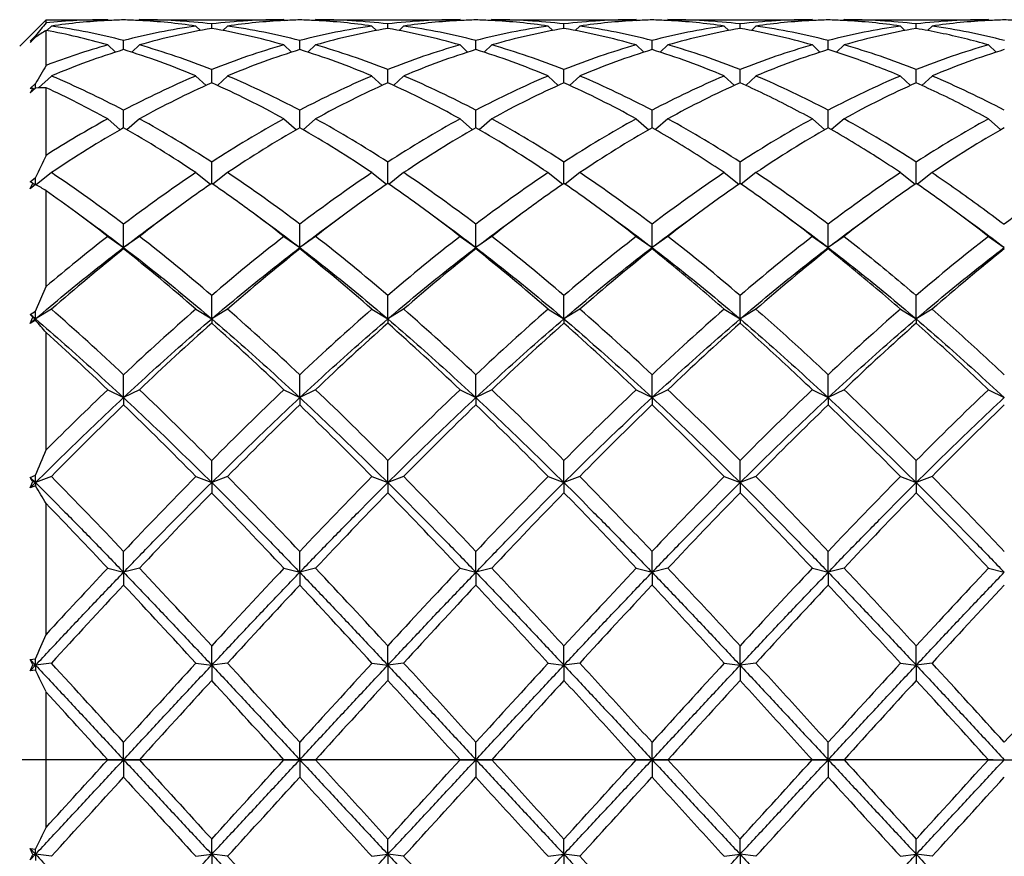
# Model space of a CAD drawing. Header units: millimetres. Extents: x 49 to 271, y 117 to 191.
# Tile 3 of 15: x 143 to 162, y 139 to 155. Entities that reach past the tile are written whole.
import ezdxf

# ---------------------------------------------------------------- set-up
doc = ezdxf.new("R2010")
doc.units = ezdxf.units.MM
doc.header["$LTSCALE"] = 16.335
doc.linetypes.add('CENTER', pattern=[0.6, 0.375, -0.075, 0.075, -0.075])
doc.layers.get('0').update_dxf_attribs({"linetype": 'CONTINUOUS'})
doc.layers.add('CENTER', color=1, linetype='CENTER')

msp = doc.modelspace()

# ---------------------------------------------------------------- linework, layer by layer
at = {"color": 7, "linetype": 'Continuous'}
for p, q in [((143.36, 154.353), (143.86, 154.853)), ((143.86, 154.795), (143.86, 154.853)), ((143.86, 154.853), (145.026, 154.853)), ((145.026, 154.853), (145.042, 154.838)), ((145.626, 154.853), (145.611, 154.838)), ((145.626, 154.853), (148.36, 154.853)), ((148.36, 154.853), (148.375, 154.838)), ((148.96, 154.853), (148.944, 154.838)), ((148.96, 154.853), (151.693, 154.853)), ((151.693, 154.853), (151.708, 154.838)), ((152.293, 154.853), (152.278, 154.838)), ((152.293, 154.853), (155.026, 154.853)), ((155.026, 154.853), (155.042, 154.838)), ((155.626, 154.853), (155.611, 154.838)), ((155.626, 154.853), (158.36, 154.853)), ((158.36, 154.853), (158.375, 154.838)), ((158.96, 154.853), (158.944, 154.838)), ((158.96, 154.853), (161.693, 154.853)), ((161.693, 154.853), (161.708, 154.838)), ((143.96, 154.734), (143.874, 154.648)), ((146.693, 154.734), (146.78, 154.647)), ((146.993, 154.687), (146.993, 154.773)), ((147.293, 154.734), (147.206, 154.647)), ((150.026, 154.734), (150.113, 154.647)), ((150.326, 154.687), (150.326, 154.773)), ((150.626, 154.734), (150.54, 154.647)), ((153.36, 154.734), (153.446, 154.647)), ((153.66, 154.687), (153.66, 154.773)), ((153.96, 154.734), (153.873, 154.647)), ((156.693, 154.734), (156.78, 154.647)), ((156.993, 154.687), (156.993, 154.773)), ((157.293, 154.734), (157.206, 154.647)), ((160.026, 154.734), (160.113, 154.647)), ((160.326, 154.687), (160.326, 154.773)), ((160.626, 154.734), (160.54, 154.648)), ((143.56, 154.45), (143.66, 154.549)), ((143.66, 154.521), (143.56, 154.422)), ((143.61, 154.486), (143.617, 154.478)), ((143.66, 154.53), (143.66, 154.549)), ((143.66, 154.521), (143.66, 154.53)), ((143.86, 153.988), (143.86, 154.651)), ((145.026, 154.376), (145.171, 154.237)), ((145.326, 154.287), (145.326, 154.458)), ((145.626, 154.376), (145.482, 154.237)), ((148.36, 154.376), (148.504, 154.237)), ((148.66, 154.287), (148.66, 154.458)), ((148.96, 154.376), (148.815, 154.237)), ((151.693, 154.376), (151.837, 154.237)), ((151.993, 154.287), (151.993, 154.458)), ((152.293, 154.376), (152.149, 154.237)), ((155.026, 154.376), (155.171, 154.237)), ((155.326, 154.287), (155.326, 154.458)), ((155.626, 154.376), (155.482, 154.237)), ((158.36, 154.376), (158.504, 154.237)), ((158.66, 154.287), (158.66, 154.458)), ((158.96, 154.376), (158.816, 154.237)), ((161.693, 154.376), (161.837, 154.237)), ((143.96, 153.788), (143.718, 153.565)), ((146.693, 153.788), (146.886, 153.609)), ((146.993, 153.658), (146.993, 153.91)), ((147.293, 153.788), (147.1, 153.609)), ((150.026, 153.788), (150.22, 153.609)), ((150.326, 153.658), (150.326, 153.91)), ((150.626, 153.788), (150.433, 153.609)), ((153.36, 153.788), (153.553, 153.609)), ((153.66, 153.658), (153.66, 153.91)), ((153.96, 153.788), (153.766, 153.609)), ((156.693, 153.788), (156.886, 153.609)), ((156.993, 153.658), (156.993, 153.91)), ((157.293, 153.788), (157.1, 153.609)), ((160.026, 153.788), (160.22, 153.609)), ((160.326, 153.658), (160.326, 153.91)), ((160.626, 153.788), (160.433, 153.609)), ((143.56, 153.551), (143.66, 153.644)), ((143.66, 153.561), (143.56, 153.469)), ((143.61, 153.557), (143.632, 153.536)), ((143.66, 153.577), (143.66, 153.644)), ((143.66, 153.561), (143.66, 153.577)), ((143.86, 152.286), (143.86, 153.567)), ((145.326, 152.809), (145.326, 153.139)), ((148.66, 152.809), (148.66, 153.139)), ((151.993, 152.809), (151.993, 153.139)), ((155.326, 152.809), (155.326, 153.139)), ((158.66, 152.809), (158.66, 153.139)), ((145.026, 152.978), (145.263, 152.772)), ((145.626, 152.978), (145.389, 152.772)), ((148.36, 152.978), (148.597, 152.772)), ((148.96, 152.978), (148.723, 152.772)), ((151.693, 152.978), (151.93, 152.772)), ((152.293, 152.978), (152.056, 152.772)), ((155.026, 152.978), (155.263, 152.772)), ((155.626, 152.978), (155.39, 152.773)), ((158.36, 152.978), (158.597, 152.772)), ((158.96, 152.978), (158.723, 152.773)), ((161.693, 152.978), (161.93, 152.772)), ((146.993, 151.756), (146.993, 152.158)), ((150.326, 151.756), (150.326, 152.158)), ((153.66, 151.756), (153.66, 152.158)), ((156.993, 151.756), (156.993, 152.158)), ((160.326, 151.756), (160.326, 152.158)), ((143.56, 151.787), (143.66, 151.867)), ((143.66, 151.735), (143.66, 151.867)), ((143.96, 151.96), (143.669, 151.73)), ((146.693, 151.96), (146.97, 151.74)), ((147.293, 151.96), (147.016, 151.74)), ((150.026, 151.96), (150.303, 151.74)), ((150.626, 151.96), (150.349, 151.74)), ((153.36, 151.96), (153.637, 151.74)), ((153.96, 151.96), (153.683, 151.74)), ((156.693, 151.96), (156.97, 151.74)), ((157.293, 151.96), (157.016, 151.74)), ((160.026, 151.96), (160.303, 151.74)), ((160.626, 151.96), (160.349, 151.74)), ((143.56, 151.656), (143.61, 151.762)), ((143.66, 151.735), (143.56, 151.656)), ((143.61, 151.762), (143.651, 151.729)), ((143.665, 151.732), (143.66, 151.735)), ((143.86, 149.805), (143.86, 151.617)), ((144.641, 151.05), (144.423, 151.211)), ((146.23, 151.211), (146.012, 151.05)), ((147.974, 151.05), (147.756, 151.211)), ((149.563, 151.211), (149.345, 151.05)), ((151.308, 151.05), (151.09, 151.211)), ((152.896, 151.211), (152.678, 151.05)), ((154.641, 151.05), (154.423, 151.211)), ((156.23, 151.211), (156.012, 151.05)), ((157.974, 151.05), (157.756, 151.211)), ((159.563, 151.211), (159.345, 151.05)), ((161.308, 151.05), (161.09, 151.211)), ((144.86, 150.889), (144.641, 151.05)), ((145.326, 150.541), (145.326, 150.983)), ((146.012, 151.05), (145.792, 150.889)), ((148.194, 150.889), (147.974, 151.05)), ((148.66, 150.541), (148.66, 150.983)), ((149.345, 151.05), (149.126, 150.889)), ((151.527, 150.889), (151.308, 151.05)), ((151.993, 150.541), (151.993, 150.983)), ((152.678, 151.05), (152.459, 150.889)), ((154.86, 150.889), (154.641, 151.05)), ((155.326, 150.541), (155.326, 150.983)), ((156.012, 151.05), (155.792, 150.889)), ((158.194, 150.889), (157.974, 151.05)), ((158.66, 150.541), (158.66, 150.983)), ((159.345, 151.05), (159.126, 150.889)), ((161.527, 150.889), (161.308, 151.05)), ((145.026, 150.753), (145.326, 150.541)), ((145.626, 150.753), (145.326, 150.541)), ((148.36, 150.753), (148.66, 150.541)), ((148.96, 150.753), (148.66, 150.541)), ((151.693, 150.753), (151.993, 150.541)), ((152.293, 150.753), (151.993, 150.541)), ((155.026, 150.753), (155.326, 150.541)), ((155.626, 150.753), (155.326, 150.541)), ((158.36, 150.753), (158.66, 150.541)), ((158.96, 150.753), (158.66, 150.541)), ((161.693, 150.753), (161.993, 150.541)), ((145.326, 150.541), (145.326, 150.517)), ((148.66, 150.541), (148.66, 150.517)), ((151.993, 150.541), (151.993, 150.517)), ((155.326, 150.541), (155.326, 150.517)), ((158.66, 150.541), (158.66, 150.517)), ((143.66, 149.34), (143.86, 149.805)), ((146.993, 149.193), (146.993, 149.635)), ((150.326, 149.193), (150.326, 149.635)), ((153.66, 149.193), (153.66, 149.635)), ((156.993, 149.193), (156.993, 149.635)), ((160.326, 149.193), (160.326, 149.635)), ((143.56, 149.278), (143.66, 149.34)), ((143.96, 149.376), (143.66, 149.193)), ((143.66, 149.193), (143.66, 149.34)), ((146.693, 149.376), (146.993, 149.193)), ((147.293, 149.376), (146.993, 149.193)), ((150.026, 149.376), (150.326, 149.193)), ((150.626, 149.376), (150.326, 149.193)), ((153.36, 149.376), (153.66, 149.193)), ((153.96, 149.376), (153.66, 149.193)), ((156.693, 149.376), (156.993, 149.193)), ((157.293, 149.376), (156.993, 149.193)), ((160.026, 149.376), (160.326, 149.193)), ((160.626, 149.376), (160.326, 149.193)), ((143.56, 149.108), (143.61, 149.224)), ((143.66, 149.168), (143.56, 149.108)), ((143.61, 149.224), (143.66, 149.193)), ((143.66, 149.193), (143.66, 149.168)), ((146.993, 149.193), (146.993, 149.112)), ((150.326, 149.193), (150.326, 149.112)), ((153.66, 149.193), (153.66, 149.112)), ((156.993, 149.193), (156.993, 149.112)), ((160.326, 149.193), (160.326, 149.112)), ((143.86, 146.715), (143.86, 148.933)), ((145.326, 147.703), (145.326, 148.137)), ((148.66, 147.703), (148.66, 148.137)), ((151.993, 147.703), (151.993, 148.137)), ((155.326, 147.703), (155.326, 148.137)), ((158.66, 147.703), (158.66, 148.137)), ((145.026, 147.853), (145.326, 147.703)), ((145.626, 147.853), (145.326, 147.703)), ((148.36, 147.853), (148.66, 147.703)), ((148.96, 147.853), (148.66, 147.703)), ((151.693, 147.853), (151.993, 147.703)), ((152.293, 147.853), (151.993, 147.703)), ((155.026, 147.853), (155.326, 147.703)), ((155.626, 147.853), (155.326, 147.703)), ((158.36, 147.853), (158.66, 147.703)), ((158.96, 147.853), (158.66, 147.703)), ((161.693, 147.853), (161.993, 147.703)), ((145.326, 147.703), (145.326, 147.566)), ((148.66, 147.703), (148.66, 147.566)), ((151.993, 147.703), (151.993, 147.566)), ((155.326, 147.703), (155.326, 147.566)), ((158.66, 147.703), (158.66, 147.566)), ((146.993, 146.096), (146.993, 146.514)), ((150.326, 146.096), (150.326, 146.514)), ((153.66, 146.096), (153.66, 146.514)), ((156.993, 146.096), (156.993, 146.514)), ((160.326, 146.096), (160.326, 146.514)), ((143.56, 146.195), (143.66, 146.234)), ((143.56, 146.195), (143.66, 146.096)), ((143.56, 145.996), (143.61, 146.115)), ((143.56, 145.996), (143.66, 146.096)), ((143.61, 146.115), (143.66, 146.096)), ((143.66, 146.096), (143.66, 146.234)), ((143.96, 146.211), (143.66, 146.096)), ((143.66, 146.096), (143.66, 146.034)), ((146.693, 146.211), (146.993, 146.096)), ((147.293, 146.211), (146.993, 146.096)), ((146.993, 146.096), (146.993, 145.905)), ((150.026, 146.211), (150.326, 146.096)), ((150.626, 146.211), (150.326, 146.096)), ((150.326, 146.096), (150.326, 145.905)), ((153.36, 146.211), (153.66, 146.096)), ((153.96, 146.211), (153.66, 146.096)), ((153.66, 146.096), (153.66, 145.905)), ((156.693, 146.211), (156.993, 146.096)), ((157.293, 146.211), (156.993, 146.096)), ((156.993, 146.096), (156.993, 145.905)), ((160.026, 146.211), (160.326, 146.096)), ((160.626, 146.211), (160.326, 146.096)), ((160.326, 146.096), (160.326, 145.905)), ((143.66, 146.034), (143.56, 145.996)), ((143.86, 143.224), (143.86, 145.699)), ((145.326, 144.399), (145.326, 144.794)), ((148.66, 144.399), (148.66, 144.794)), ((151.993, 144.399), (151.993, 144.794)), ((155.326, 144.399), (155.326, 144.794)), ((158.66, 144.399), (158.66, 144.794)), ((145.026, 144.477), (145.326, 144.399)), ((145.626, 144.477), (145.326, 144.399)), ((148.36, 144.477), (148.66, 144.399)), ((148.96, 144.477), (148.66, 144.399)), ((151.693, 144.477), (151.993, 144.399)), ((152.293, 144.477), (151.993, 144.399)), ((155.026, 144.477), (155.326, 144.399)), ((155.626, 144.477), (155.326, 144.399)), ((158.36, 144.477), (158.66, 144.399)), ((158.96, 144.477), (158.66, 144.399)), ((161.693, 144.477), (161.993, 144.399)), ((145.326, 144.399), (145.326, 144.157)), ((148.66, 144.399), (148.66, 144.157)), ((151.993, 144.399), (151.993, 144.157)), ((155.326, 144.399), (155.326, 144.157)), ((158.66, 144.399), (158.66, 144.157)), ((146.993, 142.641), (146.993, 143.007)), ((150.326, 142.641), (150.326, 143.007)), ((153.66, 142.641), (153.66, 143.007)), ((156.993, 142.641), (156.993, 143.007)), ((160.326, 142.641), (160.326, 143.007)), ((143.56, 142.748), (143.66, 142.762)), ((143.56, 142.748), (143.66, 142.641)), ((143.66, 142.641), (143.66, 142.762)), ((143.56, 142.535), (143.66, 142.641)), ((143.66, 142.547), (143.56, 142.535)), ((143.61, 142.648), (143.66, 142.641)), ((143.96, 142.681), (143.66, 142.641)), ((143.66, 142.641), (143.66, 142.547)), ((146.693, 142.681), (146.993, 142.641)), ((147.293, 142.681), (146.993, 142.641)), ((146.993, 142.641), (146.993, 142.353)), ((150.026, 142.681), (150.326, 142.641)), ((150.626, 142.681), (150.326, 142.641)), ((150.326, 142.641), (150.326, 142.353)), ((153.36, 142.681), (153.66, 142.641)), ((153.96, 142.681), (153.66, 142.641)), ((153.66, 142.641), (153.66, 142.353)), ((156.693, 142.681), (156.993, 142.641)), ((157.293, 142.681), (156.993, 142.641)), ((156.993, 142.641), (156.993, 142.353)), ((160.026, 142.681), (160.326, 142.641)), ((160.626, 142.681), (160.326, 142.641)), ((160.326, 142.641), (160.326, 142.353)), ((143.86, 139.572), (143.86, 142.134)), ((145.326, 140.853), (145.326, 141.183)), ((148.66, 140.853), (148.66, 141.183)), ((151.993, 140.853), (151.993, 141.183)), ((155.326, 140.853), (155.326, 141.183)), ((158.66, 140.853), (158.66, 141.183)), ((145.026, 140.853), (145.626, 140.853)), ((145.326, 140.853), (145.326, 140.523)), ((148.36, 140.853), (148.96, 140.853)), ((148.66, 140.853), (148.66, 140.523)), ((151.693, 140.853), (152.293, 140.853)), ((151.993, 140.853), (151.993, 140.523)), ((155.026, 140.853), (155.626, 140.853)), ((155.326, 140.853), (155.326, 140.523)), ((158.36, 140.853), (158.96, 140.853)), ((158.66, 140.853), (158.66, 140.523)), ((161.693, 140.853), (162.293, 140.853)), ((146.993, 139.065), (146.993, 139.353)), ((150.326, 139.065), (150.326, 139.353)), ((153.66, 139.065), (153.66, 139.353)), ((156.993, 139.065), (156.993, 139.353)), ((160.326, 139.065), (160.326, 139.353)), ((143.56, 139.172), (143.66, 139.16)), ((143.56, 139.172), (143.66, 139.065)), ((143.56, 138.958), (143.66, 139.065)), ((143.61, 139.059), (143.66, 139.065)), ((143.66, 139.065), (143.66, 139.16)), ((143.96, 139.026), (143.66, 139.065)), ((143.66, 139.065), (143.66, 138.945)), ((146.693, 139.026), (146.993, 139.065)), ((147.293, 139.026), (146.993, 139.065)), ((146.993, 139.065), (146.993, 138.699)), ((150.026, 139.026), (150.326, 139.065)), ((150.626, 139.026), (150.326, 139.065)), ((150.326, 139.065), (150.326, 138.699)), ((153.36, 139.026), (153.66, 139.065)), ((153.96, 139.026), (153.66, 139.065)), ((153.66, 139.065), (153.66, 138.699)), ((156.693, 139.026), (156.993, 139.065)), ((157.293, 139.026), (156.993, 139.065)), ((156.993, 139.065), (156.993, 138.699)), ((160.026, 139.026), (160.326, 139.065)), ((160.626, 139.026), (160.326, 139.065)), ((160.326, 139.065), (160.326, 138.699))]:
    msp.add_line(p, q, dxfattribs=at)
for centre, radius, start, end in [((145.028, 143.208), 11.645, 90.007, 95.7568), ((145.627, 143.24), 11.613, 91.4847, 92.9629), ((145.025, 143.24), 11.613, 87.0371, 88.5153), ((145.624, 143.184), 11.67, 83.2632, 89.9888), ((148.362, 143.184), 11.67, 90.0112, 96.7368), ((148.961, 143.24), 11.613, 91.4847, 92.9629), ((148.359, 143.24), 11.613, 87.0371, 88.5153), ((148.957, 143.184), 11.67, 83.2632, 89.9888), ((151.695, 143.184), 11.67, 90.0112, 96.7368), ((152.294, 143.24), 11.613, 91.4847, 92.9629), ((151.692, 143.24), 11.613, 87.0371, 88.5153), ((152.291, 143.184), 11.67, 83.2632, 89.9888), ((155.029, 143.184), 11.67, 90.0112, 96.7368), ((155.627, 143.24), 11.613, 91.4847, 92.9629), ((155.025, 143.24), 11.613, 87.0371, 88.5153), ((155.624, 143.184), 11.67, 83.2632, 89.9888), ((158.362, 143.184), 11.67, 90.0112, 96.7368), ((158.961, 143.24), 11.613, 91.4847, 92.9629), ((158.359, 143.24), 11.613, 87.0371, 88.5153), ((158.957, 143.184), 11.67, 83.2632, 89.9888), ((161.695, 143.184), 11.67, 90.0112, 96.7368), ((162.294, 143.24), 11.613, 91.4847, 92.9629), ((161.692, 143.238), 11.615, 87.0387, 88.5154), ((153.78, 146.512), 12.924, 140.1414, 141.5457), ((145.637, 143.073), 11.781, 92.9707, 98.188), ((142.172, 142.344), 12.518, 75.4043, 81.7889), ((148.481, 142.344), 12.518, 98.2111, 104.5957), ((145.015, 143.073), 11.781, 81.812, 87.0293), ((149.134, 142.093), 12.774, 99.65, 105.939), ((144.852, 142.093), 12.774, 74.061, 80.35), ((148.971, 143.073), 11.781, 92.9707, 98.188), ((145.505, 142.344), 12.518, 75.4043, 81.7889), ((151.814, 142.344), 12.518, 98.2111, 104.5957), ((148.349, 143.073), 11.781, 81.812, 87.0293), ((152.468, 142.093), 12.774, 99.65, 105.939), ((148.185, 142.093), 12.774, 74.061, 80.35), ((152.304, 143.073), 11.781, 92.9707, 98.188), ((148.839, 142.344), 12.518, 75.4043, 81.7889), ((155.147, 142.344), 12.518, 98.2111, 104.5957), ((151.682, 143.073), 11.781, 81.812, 87.0293), ((155.801, 142.093), 12.774, 99.65, 105.939), ((151.518, 142.093), 12.774, 74.061, 80.35), ((155.637, 143.073), 11.781, 92.9707, 98.188), ((152.172, 142.344), 12.518, 75.4043, 81.7889), ((158.481, 142.344), 12.518, 98.2111, 104.5957), ((155.015, 143.073), 11.781, 81.812, 87.0293), ((159.134, 142.093), 12.774, 99.65, 105.939), ((154.852, 142.093), 12.774, 74.061, 80.35), ((158.971, 143.073), 11.781, 92.9707, 98.188), ((155.505, 142.344), 12.518, 75.4043, 81.7889), ((161.814, 142.344), 12.518, 98.2111, 104.5957), ((158.349, 143.073), 11.781, 81.812, 87.0293), ((162.468, 142.093), 12.774, 99.65, 105.939), ((162.304, 143.073), 11.781, 92.9707, 98.188), ((158.839, 142.344), 12.518, 75.4043, 81.7889), ((155.111, 145.453), 14.624, 141.8576, 142.1759), ((146.487, 150.43), 4.972, 125.3589, 126.0685), ((146.178, 150.878), 4.429, 121.5643, 124.6536), ((141.497, 142.006), 12.864, 74.0747, 79.4151), ((148.933, 140.691), 14.232, 105.9323, 110.884), ((149.728, 140.125), 14.831, 107.2658, 112.8896), ((140.924, 140.125), 14.831, 67.1104, 72.7342), ((141.675, 140.552), 14.377, 68.2929, 74.0497), ((152.311, 140.553), 14.377, 105.9503, 111.7071), ((153.062, 140.125), 14.831, 107.2658, 112.8896), ((144.258, 140.125), 14.831, 67.1104, 72.7341), ((145.009, 140.552), 14.377, 68.2929, 74.0497), ((155.644, 140.553), 14.377, 105.9503, 111.7071), ((156.395, 140.125), 14.831, 107.2658, 112.8896), ((147.591, 140.125), 14.831, 67.1104, 72.7341), ((148.342, 140.552), 14.377, 68.2929, 74.0497), ((158.977, 140.553), 14.377, 105.9503, 111.7071), ((159.728, 140.125), 14.831, 107.2658, 112.8896), ((150.924, 140.125), 14.831, 67.1104, 72.7341), ((151.675, 140.553), 14.377, 68.2929, 74.0497), ((162.311, 140.553), 14.377, 105.9503, 111.7071), ((163.062, 140.125), 14.831, 107.2658, 112.8896), ((155.009, 140.553), 14.377, 68.2929, 74.0497), ((165.644, 140.553), 14.377, 105.9503, 111.7071), ((166.395, 140.125), 14.831, 107.2658, 112.8896), ((176.741, 134.644), 38.15, 149.5318, 150.1295), ((137.184, 137.742), 17.418, 62.1296, 67.1071), ((153.469, 137.742), 17.418, 112.8929, 117.8704), ((140.517, 137.742), 17.418, 62.1296, 67.1071), ((156.802, 137.742), 17.418, 112.8929, 117.8704), ((143.851, 137.742), 17.418, 62.1296, 67.1071), ((160.135, 137.742), 17.418, 112.8929, 117.8704), ((147.184, 137.742), 17.418, 62.1296, 67.1071), ((163.469, 137.742), 17.418, 112.8929, 117.8704), ((150.517, 137.742), 17.418, 62.1296, 67.1071), ((166.802, 137.742), 17.418, 112.8929, 117.8704), ((153.851, 137.742), 17.418, 62.1296, 67.1071), ((143.838, 151.215), 2.353, 95.5611, 96.7856), ((181.085, 132.147), 43.16, 150.2614, 150.3955), ((143.832, 151.29), 2.277, 89.2974, 94.3332), ((136.171, 136.905), 18.35, 61.1462, 65.2286), ((154.371, 137.119), 18.11, 114.0425, 118.8735), ((139.615, 137.119), 18.11, 61.1265, 65.9575), ((157.705, 137.119), 18.11, 114.0425, 118.8735), ((142.948, 137.119), 18.11, 61.1264, 65.9575), ((161.038, 137.119), 18.11, 114.0425, 118.8735), ((146.281, 137.119), 18.11, 61.1265, 65.9575), ((164.371, 137.119), 18.11, 114.0425, 118.8735), ((167.705, 137.119), 18.11, 114.0425, 118.8735), ((155.45, 134.058), 21.602, 118.8524, 122.45), ((156.73, 132.931), 22.917, 119.8414, 123.8649), ((133.923, 132.931), 22.917, 56.1351, 60.1586), ((135.042, 133.782), 21.921, 56.9623, 61.1287), ((158.944, 133.782), 21.92, 118.8713, 123.0377), ((160.063, 132.931), 22.917, 119.8414, 123.8649), ((137.256, 132.931), 22.917, 56.1351, 60.1586), ((138.375, 133.781), 21.921, 56.9623, 61.1286), ((162.277, 133.782), 21.92, 118.8713, 123.0377), ((163.396, 132.931), 22.917, 119.8414, 123.8649), ((140.589, 132.931), 22.917, 56.1351, 60.1586), ((141.709, 133.782), 21.921, 56.9623, 61.1287), ((165.61, 133.782), 21.92, 118.8713, 123.0377), ((166.73, 132.931), 22.917, 119.8414, 123.8649), ((145.042, 133.782), 21.921, 56.9623, 61.1287), ((168.944, 133.782), 21.92, 118.8713, 123.0377), ((170.063, 132.931), 22.917, 119.8414, 123.8649), ((148.376, 133.782), 21.92, 56.9623, 61.1287), ((172.277, 133.782), 21.92, 118.8713, 123.0377), ((173.396, 132.931), 22.917, 119.8414, 123.8649), ((267.036, 93.242), 136.597, 154.38959, 154.58436), ((128.177, 128.438), 28.326, 52.7414, 56.14), ((162.475, 128.438), 28.326, 123.86, 127.2586), ((131.511, 128.439), 28.326, 52.7414, 56.14), ((165.809, 128.438), 28.326, 123.86, 127.2586), ((134.844, 128.438), 28.326, 52.7414, 56.14), ((169.142, 128.438), 28.326, 123.86, 127.2586), ((138.177, 128.438), 28.326, 52.7414, 56.14), ((172.475, 128.438), 28.326, 123.86, 127.2586), ((141.511, 128.438), 28.326, 52.7414, 56.14), ((175.809, 128.438), 28.326, 123.86, 127.2586), ((179.142, 128.438), 28.326, 123.86, 127.2586), ((142.187, 149.034), 3.077, 62.4568, 63.502), ((142.052, 148.786), 3.359, 57.439, 61.2945), ((163.351, 128.071), 28.785, 124.6302, 126.4982), ((130.636, 128.072), 28.784, 53.5018, 55.3699), ((166.684, 128.071), 28.785, 124.6302, 126.4982), ((133.969, 128.071), 28.785, 53.5018, 55.3698), ((170.017, 128.071), 28.785, 124.6302, 126.4982), ((137.506, 128.357), 28.434, 53.4903, 55.3814), ((173.351, 128.071), 28.785, 124.6302, 126.4982), ((140.839, 128.357), 28.434, 53.4903, 55.3814), ((176.684, 128.071), 28.785, 124.6302, 126.4982), ((144.173, 128.356), 28.434, 53.4903, 55.3814), ((127.303, 128.078), 28.778, 53.4953, 54.8785), ((125.886, 126.155), 31.167, 52.1128, 53.505), ((165.057, 125.772), 31.648, 126.5056, 127.8767), ((128.929, 125.772), 31.648, 52.1233, 53.4944), ((168.39, 125.772), 31.648, 126.5056, 127.8767), ((132.262, 125.772), 31.648, 52.1233, 53.4944), ((171.724, 125.772), 31.648, 126.5056, 127.8767), ((135.753, 125.979), 31.388, 52.1177, 53.5001), ((175.057, 125.772), 31.648, 126.5056, 127.8767), ((139.086, 125.979), 31.389, 52.1177, 53.5001), ((178.39, 125.772), 31.648, 126.5056, 127.8767), ((142.419, 125.979), 31.389, 52.1177, 53.5001), ((167.593, 121.77), 36.732, 127.9049, 130.2492), ((125.977, 125.115), 31.951, 52.7279, 53.7706), ((164.676, 125.115), 31.951, 126.2294, 127.2721), ((122.663, 121.275), 37.367, 49.3735, 52.0807), ((171.323, 121.275), 37.366, 127.9193, 130.6265), ((129.31, 125.115), 31.951, 52.7279, 53.7706), ((168.009, 125.115), 31.951, 126.2294, 127.2721), ((125.996, 121.275), 37.367, 49.3735, 52.0807), ((174.656, 121.275), 37.366, 127.9193, 130.6265), ((132.643, 125.115), 31.951, 52.7279, 53.7706), ((171.343, 125.115), 31.951, 126.2294, 127.2721), ((129.329, 121.275), 37.367, 49.3735, 52.0807), ((177.99, 121.275), 37.366, 127.9193, 130.6265), ((135.977, 125.115), 31.951, 52.7279, 53.7706), ((174.676, 125.115), 31.951, 126.2294, 127.2721), ((132.663, 121.275), 37.366, 49.3735, 52.0807), ((181.323, 121.275), 37.366, 127.9193, 130.6265), ((139.31, 125.115), 31.951, 52.7279, 53.7706), ((178.009, 125.115), 31.951, 126.2294, 127.2721), ((184.656, 121.275), 37.366, 127.9193, 130.6265), ((142.643, 125.115), 31.951, 52.7279, 53.7706), ((169.861, 119.737), 39.361, 128.5584, 131.1501), ((120.792, 119.737), 39.362, 48.85, 51.4416), ((173.194, 119.737), 39.361, 128.5584, 131.1501), ((124.125, 119.737), 39.362, 48.85, 51.4416), ((176.527, 119.737), 39.361, 128.5584, 131.1501), ((127.459, 119.737), 39.361, 48.8499, 51.4416), ((179.861, 119.737), 39.361, 128.5584, 131.1501), ((183.194, 119.737), 39.361, 128.5584, 131.1501), ((186.527, 119.737), 39.361, 128.5584, 131.1501), ((115.229, 115.889), 43.789, 49.5142, 49.686), ((138.317, 144.433), 7.139, 42.1489, 42.7436), ((110.811, 111.437), 50.38, 46.757, 48.855), ((179.842, 111.437), 50.381, 131.145, 133.243), ((114.145, 111.437), 50.38, 46.757, 48.855), ((183.175, 111.437), 50.381, 131.145, 133.243), ((117.478, 111.437), 50.38, 46.757, 48.855), ((186.509, 111.437), 50.381, 131.145, 133.243), ((120.811, 111.437), 50.381, 46.757, 48.855), ((189.842, 111.437), 50.381, 131.145, 133.243), ((193.175, 111.437), 50.381, 131.145, 133.243), ((172.602, 115.289), 44.578, 130.4858, 130.655), ((137.693, 143.879), 7.973, 39.3356, 41.5513), ((182.427, 109.265), 53.323, 131.645, 133.6414), ((111.56, 109.265), 53.322, 46.3586, 48.355), ((185.76, 109.265), 53.323, 131.645, 133.6414), ((114.893, 109.265), 53.322, 46.3586, 48.355), ((189.094, 109.265), 53.323, 131.645, 133.6414), ((118.226, 109.265), 53.323, 46.3586, 48.355), ((192.427, 109.265), 53.323, 131.645, 133.6414), ((195.76, 109.265), 53.323, 131.645, 133.6414), ((107.518, 108.506), 54.361, 46.3704, 48.0461), ((192.448, 98.102), 68.731, 133.62703, 134.98612), ((97.183, 97.049), 70.198, 44.8009, 46.36269), ((196.802, 97.05), 70.197, 133.63729, 135.19911), ((100.517, 97.05), 70.198, 44.8009, 46.3627), ((200.135, 97.05), 70.197, 133.63729, 135.19911), ((103.85, 97.05), 70.198, 44.8009, 46.3627), ((203.468, 97.05), 70.197, 133.63729, 135.19911), ((206.802, 97.05), 70.197, 133.63729, 135.19911), ((210.135, 97.05), 70.197, 133.63729, 135.19911), ((197.376, 93.695), 74.909, 134.01507, 135.48705), ((93.276, 93.694), 74.91, 44.51296, 45.98492), ((200.71, 93.695), 74.909, 134.01507, 135.48705), ((96.608, 93.693), 74.91, 44.51297, 45.98492), ((204.043, 93.695), 74.909, 134.01507, 135.48705), ((99.942, 93.694), 74.91, 44.51297, 45.98492), ((207.376, 93.695), 74.909, 134.01507, 135.48705), ((210.71, 93.695), 74.909, 134.01507, 135.48705), ((214.043, 93.695), 74.909, 134.01507, 135.48705), ((34.471, 191.989), 118.388, 337.26417, 337.51594), ((129.996, 137.674), 16.019, 31.8004, 32.1382), ((69.774, 73.268), 104.039, 43.43203, 44.51602), ((220.88, 73.266), 104.042, 135.48399, 136.56796), ((73.108, 73.269), 104.038, 43.43202, 44.51603), ((224.214, 73.266), 104.042, 135.48399, 136.56796), ((76.441, 73.268), 104.039, 43.43203, 44.51602), ((227.547, 73.266), 104.042, 135.48399, 136.56796), ((230.88, 73.266), 104.042, 135.48399, 136.56796), ((234.214, 73.266), 104.042, 135.48399, 136.56796), ((128.557, 136.793), 17.706, 30.1986, 31.4615), ((227.885, 67.113), 112.923, 135.7535, 136.75637), ((66.103, 67.115), 112.92, 43.24361, 44.24651), ((231.218, 67.113), 112.923, 135.7535, 136.75637), ((69.437, 67.115), 112.92, 43.24361, 44.24651), ((234.552, 67.113), 112.923, 135.7535, 136.75637), ((237.885, 67.113), 112.923, 135.7535, 136.75637), ((241.218, 67.113), 112.923, 135.7535, 136.75637), ((60.403, 64.865), 116.186, 43.25234, 44.08556), ((269.342, 27.517), 170.687, 136.74641, 137.32101), ((16.337, 22.872), 177.492, 42.59778, 43.24561), ((277.644, 22.877), 177.485, 136.75438, 137.40223), ((19.672, 22.873), 177.49, 42.59777, 43.24561), ((280.977, 22.877), 177.485, 136.75438, 137.40223), ((284.311, 22.877), 177.485, 136.75438, 137.40223), ((287.644, 22.877), 177.485, 136.75438, 137.40223), ((290.977, 22.877), 177.485, 136.75438, 137.40223), ((292.406, 6.647), 201.35, 136.92595, 137.49846), ((-1.758, 6.643), 201.355, 42.50155, 43.07405), ((295.74, 6.647), 201.35, 136.92595, 137.49846), ((1.573, 6.641), 201.358, 42.50155, 43.07404), ((299.073, 6.647), 201.35, 136.92595, 137.49846), ((302.406, 6.647), 201.35, 136.92595, 137.49846), ((305.74, 6.647), 201.35, 136.92595, 137.49846), ((309.073, 6.647), 201.35, 136.92595, 137.49846), ((86.876, 167.606), 61.981, 336.36982, 336.8354), ((115.49, 128.664), 31.405, 26.4409, 26.645), ((91.907, 165.405), 56.489, 336.1175, 336.243), ((112.861, 127.368), 34.336, 25.471, 26.2364), ((-217.318, -188.399), 490.036, 42.26549, 42.50254), ((508.007, -188.432), 490.085, 137.49748, 137.7345), ((-213.978, -188.392), 490.026, 42.26549, 42.50254), ((511.341, -188.432), 490.085, 137.49748, 137.7345), ((514.674, -188.432), 490.085, 137.49748, 137.7345), ((518.007, -188.432), 490.085, 137.49748, 137.7345), ((521.341, -188.432), 490.085, 137.49748, 137.7345), ((-200.688, -188.432), 490.085, 42.2655, 42.50252), ((524.674, -188.432), 490.085, 137.49748, 137.7345), ((668.651, -334.357), 706.668, 137.577786, 137.742304), ((-374.589, -334.288), 706.565, 42.257684, 42.422226), ((671.984, -334.357), 706.668, 137.577786, 137.742304), ((675.317, -334.357), 706.668, 137.577786, 137.742304), ((678.651, -334.357), 706.668, 137.577786, 137.742304), ((681.984, -334.357), 706.668, 137.577786, 137.742304), ((-361.331, -334.357), 706.668, 42.257696, 42.422214), ((-467.944, -416.226), 828.293, 42.26516, 42.385015), ((-467.991, 697.975), 828.357, 317.61499, 317.734835), ((668.582, 616.001), 706.575, 222.257685, 222.422225), ((-374.665, 616.063), 706.668, 317.577786, 317.742304), ((-371.331, 616.063), 706.668, 317.577786, 317.742304), ((-367.998, 616.063), 706.668, 317.577786, 317.742304), ((-364.665, 616.063), 706.668, 317.577786, 317.742304), ((681.969, 616.049), 706.647, 222.257694, 222.422217), ((-361.331, 616.063), 706.668, 317.577786, 317.742304), ((-217.355, 470.139), 490.085, 317.49748, 317.7345), ((507.986, 470.119), 490.056, 222.26549, 222.50253), ((-214.021, 470.139), 490.085, 317.49748, 317.7345), ((-210.688, 470.139), 490.085, 317.49748, 317.7345), ((-207.355, 470.139), 490.085, 317.49748, 317.7345), ((-204.021, 470.139), 490.085, 317.49748, 317.7345), ((521.319, 470.119), 490.056, 222.26549, 222.50253), ((-200.688, 470.139), 490.085, 317.49748, 317.7345), ((112.675, 154.429), 34.543, 333.7656, 334.5264), ((91.907, 116.302), 56.489, 23.757, 23.8825), ((115.49, 153.042), 31.405, 333.355, 333.5591)]:
    msp.add_arc(centre, radius, start, end, dxfattribs=at)
for points, start_tangent, end_tangent in [([(161.693, 154.376), (161.237, 154.497), (160.782, 154.601), (160.326, 154.687)], (-0.96181, 0.273718), (-0.985992, 0.166795)), ([(160.026, 153.788), (159.571, 153.971), (159.115, 154.138), (158.66, 154.287)], (-0.921724, 0.387845), (-0.955284, 0.295689)), ([(158.36, 152.978), (157.904, 153.22), (157.449, 153.447), (156.993, 153.658)], (-0.876298, 0.48177), (-0.913759, 0.406256)), ([(161.693, 152.978), (161.237, 153.22), (160.782, 153.447), (160.326, 153.658)], (-0.876298, 0.48177), (-0.913759, 0.406256)), ([(156.693, 151.96), (156.238, 152.258), (155.782, 152.541), (155.326, 152.809)], (-0.831013, 0.556253), (-0.868007, 0.496553)), ([(160.026, 151.96), (159.571, 152.258), (159.115, 152.541), (158.66, 152.809)], (-0.831013, 0.556253), (-0.868007, 0.496553)), ([(160.626, 151.96), (161.082, 151.648), (161.537, 151.322), (161.993, 150.983)], (0.831013, -0.556253), (0.796557, -0.604564)), ([(158.96, 150.753), (159.415, 150.392), (159.871, 150.02), (160.326, 149.635)], (0.789457, -0.613806), (0.759563, -0.650433)), ([(143.66, 149.193), (144.215, 149.659), (144.771, 150.109), (145.326, 150.541)], (0.76057, 0.649256), (0.795839, 0.605509)), ([(145.326, 150.541), (145.882, 150.109), (146.437, 149.659), (146.993, 149.193)], (0.795839, -0.605509), (0.76057, -0.649256)), ([(146.993, 149.193), (147.549, 149.659), (148.104, 150.109), (148.66, 150.541)], (0.76057, 0.649256), (0.795839, 0.605509)), ([(148.66, 150.541), (149.215, 150.109), (149.771, 149.659), (150.326, 149.193)], (0.795839, -0.605509), (0.76057, -0.649256)), ([(150.326, 149.193), (150.882, 149.659), (151.437, 150.109), (151.993, 150.541)], (0.76057, 0.649256), (0.795839, 0.605509)), ([(151.993, 150.541), (152.549, 150.109), (153.104, 149.659), (153.66, 149.193)], (0.795839, -0.605509), (0.76057, -0.649256)), ([(153.66, 149.193), (154.215, 149.659), (154.771, 150.109), (155.326, 150.541)], (0.76057, 0.649256), (0.795839, 0.605509)), ([(155.326, 150.541), (155.882, 150.109), (156.437, 149.659), (156.993, 149.193)], (0.795839, -0.605509), (0.76057, -0.649256)), ([(156.693, 149.376), (156.238, 149.768), (155.782, 150.148), (155.326, 150.517)], (-0.75357, 0.657368), (-0.782543, 0.622596)), ([(156.993, 149.193), (157.549, 149.659), (158.104, 150.109), (158.66, 150.541)], (0.76057, 0.649256), (0.795839, 0.605509)), ([(158.66, 150.541), (159.215, 150.109), (159.771, 149.659), (160.326, 149.193)], (0.795839, -0.605509), (0.76057, -0.649256)), ([(160.026, 149.376), (159.571, 149.768), (159.115, 150.148), (158.66, 150.517)], (-0.75357, 0.657368), (-0.782543, 0.622596)), ([(160.326, 149.193), (160.882, 149.659), (161.437, 150.109), (161.993, 150.541)], (0.76057, 0.649256), (0.795839, 0.605509)), ([(157.293, 149.376), (157.749, 148.973), (158.204, 148.56), (158.66, 148.137)], (0.75357, -0.657368), (0.728981, -0.684534)), ([(160.626, 149.376), (161.082, 148.973), (161.537, 148.56), (161.993, 148.137)], (0.75357, -0.657368), (0.728981, -0.684534)), ([(143.66, 149.193), (144.215, 148.711), (144.771, 148.214), (145.326, 147.703)], (0.76057, -0.649256), (0.7316, -0.681734)), ([(145.326, 147.703), (145.882, 148.214), (146.437, 148.711), (146.993, 149.193)], (0.7316, 0.681734), (0.76057, 0.649256)), ([(146.993, 149.193), (147.549, 148.711), (148.104, 148.214), (148.66, 147.703)], (0.76057, -0.649256), (0.7316, -0.681734)), ([(148.66, 147.703), (149.215, 148.214), (149.771, 148.711), (150.326, 149.193)], (0.7316, 0.681734), (0.76057, 0.649256)), ([(150.326, 149.193), (150.882, 148.711), (151.437, 148.214), (151.993, 147.703)], (0.76057, -0.649256), (0.7316, -0.681734)), ([(151.993, 147.703), (152.549, 148.214), (153.104, 148.711), (153.66, 149.193)], (0.7316, 0.681734), (0.76057, 0.649256)), ([(153.66, 149.193), (154.215, 148.711), (154.771, 148.214), (155.326, 147.703)], (0.76057, -0.649256), (0.7316, -0.681734)), ([(155.326, 147.703), (155.882, 148.214), (156.437, 148.711), (156.993, 149.193)], (0.7316, 0.681734), (0.76057, 0.649256)), ([(156.993, 149.193), (157.549, 148.711), (158.104, 148.214), (158.66, 147.703)], (0.76057, -0.649256), (0.7316, -0.681734)), ([(158.36, 147.853), (157.904, 148.283), (157.449, 148.702), (156.993, 149.112)], (-0.724187, 0.689603), (-0.747789, 0.663936)), ([(158.66, 147.703), (159.215, 148.214), (159.771, 148.711), (160.326, 149.193)], (0.7316, 0.681734), (0.76057, 0.649256)), ([(160.326, 149.193), (160.882, 148.711), (161.437, 148.214), (161.993, 147.703)], (0.76057, -0.649256), (0.7316, -0.681734)), ([(161.693, 147.853), (161.237, 148.282), (160.782, 148.702), (160.326, 149.112)], (-0.724187, 0.689603), (-0.747789, 0.663936)), ([(155.626, 147.853), (156.082, 147.415), (156.538, 146.968), (156.993, 146.514)], (0.724187, -0.689603), (0.705107, -0.709101)), ([(158.96, 147.853), (159.415, 147.415), (159.871, 146.969), (160.326, 146.514)], (0.724187, -0.689603), (0.705107, -0.709101)), ([(143.66, 146.096), (144.215, 146.643), (144.771, 147.179), (145.326, 147.703)], (0.709199, 0.705008), (0.7316, 0.681734)), ([(145.326, 147.703), (145.882, 147.179), (146.437, 146.643), (146.993, 146.096)], (0.7316, -0.681734), (0.709199, -0.705008)), ([(146.993, 146.096), (147.549, 146.643), (148.104, 147.179), (148.66, 147.703)], (0.709199, 0.705008), (0.7316, 0.681734)), ([(148.66, 147.703), (149.215, 147.179), (149.771, 146.643), (150.326, 146.096)], (0.7316, -0.681734), (0.709199, -0.705008)), ([(150.326, 146.096), (150.882, 146.643), (151.437, 147.179), (151.993, 147.703)], (0.709199, 0.705008), (0.7316, 0.681734)), ([(151.993, 147.703), (152.549, 147.179), (153.104, 146.643), (153.66, 146.096)], (0.7316, -0.681734), (0.709199, -0.705008)), ([(153.66, 146.096), (154.215, 146.643), (154.771, 147.179), (155.326, 147.703)], (0.709199, 0.705008), (0.7316, 0.681734)), ([(155.326, 147.703), (155.882, 147.179), (156.437, 146.643), (156.993, 146.096)], (0.7316, -0.681734), (0.709199, -0.705008)), ([(156.993, 146.096), (157.549, 146.643), (158.104, 147.179), (158.66, 147.703)], (0.709199, 0.705008), (0.7316, 0.681734)), ([(158.66, 147.703), (159.215, 147.179), (159.771, 146.643), (160.326, 146.096)], (0.7316, -0.681734), (0.709199, -0.705008)), ([(160.326, 146.096), (160.882, 146.643), (161.437, 147.179), (161.993, 147.703)], (0.709199, 0.705008), (0.7316, 0.681734)), ([(155.326, 147.566), (155.782, 147.122), (156.237, 146.67), (156.693, 146.211)], (0.719612, -0.694377), (0.701522, -0.712647)), ([(160.026, 146.211), (159.571, 146.67), (159.115, 147.122), (158.66, 147.566)], (-0.701522, 0.712647), (-0.719612, 0.694377)), ([(143.66, 146.096), (144.215, 145.539), (144.771, 144.973), (145.326, 144.399)], (0.709199, -0.705008), (0.69334, -0.72061)), ([(145.326, 144.399), (145.882, 144.973), (146.437, 145.539), (146.993, 146.096)], (0.69334, 0.72061), (0.709199, 0.705008)), ([(146.993, 146.096), (147.549, 145.539), (148.104, 144.973), (148.66, 144.399)], (0.709199, -0.705008), (0.69334, -0.72061)), ([(148.66, 144.399), (149.215, 144.973), (149.771, 145.539), (150.326, 146.096)], (0.69334, 0.72061), (0.709199, 0.705008)), ([(150.326, 146.096), (150.882, 145.539), (151.437, 144.973), (151.993, 144.399)], (0.709199, -0.705008), (0.69334, -0.72061)), ([(151.993, 144.399), (152.549, 144.973), (153.104, 145.539), (153.66, 146.096)], (0.69334, 0.72061), (0.709199, 0.705008)), ([(153.66, 146.096), (154.215, 145.539), (154.771, 144.973), (155.326, 144.399)], (0.709199, -0.705008), (0.69334, -0.72061)), ([(153.96, 146.211), (154.415, 145.745), (154.871, 145.272), (155.326, 144.794)], (0.701522, -0.712647), (0.687904, -0.725802)), ([(155.326, 144.399), (155.882, 144.973), (156.437, 145.539), (156.993, 146.096)], (0.69334, 0.72061), (0.709199, 0.705008)), ([(156.993, 146.096), (157.549, 145.539), (158.104, 144.973), (158.66, 144.399)], (0.709199, -0.705008), (0.69334, -0.72061)), ([(157.293, 146.211), (157.749, 145.745), (158.204, 145.272), (158.66, 144.794)], (0.701522, -0.712647), (0.687904, -0.725802)), ([(158.66, 144.399), (159.215, 144.973), (159.771, 145.539), (160.326, 146.096)], (0.69334, 0.72061), (0.709199, 0.705008)), ([(160.326, 146.096), (160.882, 145.539), (161.437, 144.973), (161.993, 144.399)], (0.709199, -0.705008), (0.69334, -0.72061)), ([(160.626, 146.211), (161.082, 145.745), (161.537, 145.272), (161.993, 144.794)], (0.701522, -0.712647), (0.687904, -0.725802)), ([(155.026, 144.477), (154.571, 144.958), (154.115, 145.435), (153.66, 145.905)], (-0.685505, 0.728068), (-0.698153, 0.715949)), ([(156.993, 145.905), (157.449, 145.434), (157.904, 144.958), (158.36, 144.477)], (0.698153, -0.715949), (0.685505, -0.728068)), ([(161.693, 144.477), (161.238, 144.958), (160.782, 145.434), (160.326, 145.905)], (-0.685505, 0.728068), (-0.698153, 0.715949)), ([(152.293, 144.477), (152.749, 143.991), (153.204, 143.5), (153.66, 143.007)], (0.685505, -0.728068), (0.677222, -0.735779)), ([(155.626, 144.477), (156.082, 143.991), (156.538, 143.501), (156.993, 143.007)], (0.685505, -0.728068), (0.677222, -0.735779)), ([(158.96, 144.477), (159.415, 143.991), (159.871, 143.501), (160.326, 143.007)], (0.685505, -0.728068), (0.677222, -0.735779)), ([(143.66, 142.641), (144.215, 143.232), (144.771, 143.819), (145.326, 144.399)], (0.683899, 0.729577), (0.69334, 0.72061)), ([(145.326, 144.399), (145.882, 143.819), (146.437, 143.232), (146.993, 142.641)], (0.69334, -0.72061), (0.683899, -0.729577)), ([(146.993, 142.641), (147.549, 143.232), (148.104, 143.819), (148.66, 144.399)], (0.683899, 0.729577), (0.69334, 0.72061)), ([(148.66, 144.399), (149.215, 143.819), (149.771, 143.232), (150.326, 142.641)], (0.69334, -0.72061), (0.683899, -0.729577)), ([(150.326, 142.641), (150.882, 143.232), (151.437, 143.819), (151.993, 144.399)], (0.683899, 0.729577), (0.69334, 0.72061)), ([(151.993, 144.399), (152.549, 143.819), (153.104, 143.232), (153.66, 142.641)], (0.69334, -0.72061), (0.683899, -0.729577)), ([(153.66, 142.641), (154.215, 143.232), (154.771, 143.819), (155.326, 144.399)], (0.683899, 0.729577), (0.69334, 0.72061)), ([(155.326, 144.399), (155.882, 143.819), (156.437, 143.232), (156.993, 142.641)], (0.69334, -0.72061), (0.683899, -0.729577)), ([(156.993, 142.641), (157.549, 143.232), (158.104, 143.819), (158.66, 144.399)], (0.683899, 0.729577), (0.69334, 0.72061)), ([(158.66, 144.399), (159.215, 143.819), (159.771, 143.232), (160.326, 142.641)], (0.69334, -0.72061), (0.683899, -0.729577)), ([(160.326, 142.641), (160.882, 143.232), (161.437, 143.819), (161.993, 144.399)], (0.683899, 0.729577), (0.69334, 0.72061)), ([(153.36, 142.681), (152.904, 143.176), (152.449, 143.668), (151.993, 144.157)], (-0.67598, 0.73692), (-0.683315, 0.730123)), ([(156.693, 142.681), (156.238, 143.176), (155.782, 143.668), (155.326, 144.157)], (-0.67598, 0.73692), (-0.683315, 0.730123)), ([(158.66, 144.157), (159.115, 143.668), (159.571, 143.176), (160.026, 142.681)], (0.683315, -0.730123), (0.67598, -0.73692)), ([(143.66, 142.641), (144.215, 142.047), (144.771, 141.451), (145.326, 140.853)], (0.683899, -0.729577), (0.680766, -0.732501)), ([(145.326, 140.853), (145.882, 141.451), (146.437, 142.047), (146.993, 142.641)], (0.680766, 0.732501), (0.683899, 0.729577)), ([(146.993, 142.641), (147.549, 142.047), (148.104, 141.451), (148.66, 140.853)], (0.683899, -0.729577), (0.680766, -0.732501)), ([(148.66, 140.853), (149.215, 141.451), (149.771, 142.047), (150.326, 142.641)], (0.680766, 0.732501), (0.683899, 0.729577)), ([(150.326, 142.641), (150.882, 142.047), (151.437, 141.451), (151.993, 140.853)], (0.683899, -0.729577), (0.680766, -0.732501)), ([(150.626, 142.681), (151.082, 142.183), (151.537, 141.684), (151.993, 141.183)], (0.67598, -0.73692), (0.672923, -0.739712)), ([(151.993, 140.853), (152.549, 141.451), (153.104, 142.047), (153.66, 142.641)], (0.680766, 0.732501), (0.683899, 0.729577)), ([(153.66, 142.641), (154.215, 142.047), (154.771, 141.451), (155.326, 140.853)], (0.683899, -0.729577), (0.680766, -0.732501)), ([(153.96, 142.681), (154.415, 142.183), (154.871, 141.684), (155.326, 141.183)], (0.67598, -0.73692), (0.672923, -0.739712)), ([(155.326, 140.853), (155.882, 141.451), (156.437, 142.047), (156.993, 142.641)], (0.680766, 0.732501), (0.683899, 0.729577)), ([(156.993, 142.641), (157.549, 142.047), (158.104, 141.451), (158.66, 140.853)], (0.683899, -0.729577), (0.680766, -0.732501)), ([(157.293, 142.681), (157.749, 142.183), (158.204, 141.684), (158.66, 141.183)], (0.67598, -0.73692), (0.672923, -0.739712)), ([(158.66, 140.853), (159.215, 141.451), (159.771, 142.047), (160.326, 142.641)], (0.680766, 0.732501), (0.683899, 0.729577)), ([(160.326, 142.641), (160.882, 142.047), (161.437, 141.451), (161.993, 140.853)], (0.683899, -0.729577), (0.680766, -0.732501)), ([(151.693, 140.853), (151.237, 141.354), (150.782, 141.855), (150.326, 142.353)], (-0.672821, 0.739805), (-0.674944, 0.737869)), ([(155.026, 140.853), (154.571, 141.354), (154.115, 141.854), (153.66, 142.353)], (-0.672821, 0.739805), (-0.674944, 0.737869)), ([(158.36, 140.853), (157.904, 141.354), (157.449, 141.854), (156.993, 142.353)], (-0.672821, 0.739805), (-0.674944, 0.737869)), ([(143.66, 139.065), (144.215, 139.659), (144.771, 140.256), (145.326, 140.853)], (0.683899, 0.729577), (0.680766, 0.732501)), ([(145.326, 140.853), (145.882, 140.256), (146.437, 139.659), (146.993, 139.065)], (0.680766, -0.732501), (0.683899, -0.729577)), ([(146.993, 139.065), (147.549, 139.659), (148.104, 140.256), (148.66, 140.853)], (0.683899, 0.729577), (0.680766, 0.732501)), ([(148.66, 140.853), (149.215, 140.256), (149.771, 139.659), (150.326, 139.065)], (0.680766, -0.732501), (0.683899, -0.729577)), ([(148.96, 140.853), (149.415, 140.352), (149.871, 139.852), (150.326, 139.353)], (0.672821, -0.739805), (0.674944, -0.737869)), ([(150.326, 139.065), (150.882, 139.659), (151.437, 140.256), (151.993, 140.853)], (0.683899, 0.729577), (0.680766, 0.732501)), ([(151.993, 140.853), (152.549, 140.256), (153.104, 139.659), (153.66, 139.065)], (0.680766, -0.732501), (0.683899, -0.729577)), ([(152.293, 140.853), (152.749, 140.352), (153.204, 139.852), (153.66, 139.353)], (0.672821, -0.739805), (0.674944, -0.737869)), ([(153.66, 139.065), (154.215, 139.659), (154.771, 140.256), (155.326, 140.853)], (0.683899, 0.729577), (0.680766, 0.732501)), ([(155.326, 140.853), (155.882, 140.256), (156.437, 139.659), (156.993, 139.065)], (0.680766, -0.732501), (0.683899, -0.729577)), ([(155.626, 140.853), (156.082, 140.352), (156.538, 139.852), (156.993, 139.353)], (0.672821, -0.739805), (0.674944, -0.737869)), ([(156.993, 139.065), (157.549, 139.659), (158.104, 140.256), (158.66, 140.853)], (0.683899, 0.729577), (0.680766, 0.732501)), ([(158.66, 140.853), (159.215, 140.256), (159.771, 139.659), (160.326, 139.065)], (0.680766, -0.732501), (0.683899, -0.729577)), ([(160.326, 139.065), (160.882, 139.659), (161.437, 140.256), (161.993, 140.853)], (0.683899, 0.729577), (0.680766, 0.732501)), ([(150.026, 139.026), (149.571, 139.523), (149.115, 140.023), (148.66, 140.523)], (-0.67598, 0.73692), (-0.672923, 0.739712)), ([(153.36, 139.026), (152.904, 139.523), (152.449, 140.023), (151.993, 140.523)], (-0.67598, 0.73692), (-0.672923, 0.739712)), ([(156.693, 139.026), (156.238, 139.523), (155.782, 140.023), (155.326, 140.523)], (-0.67598, 0.73692), (-0.672923, 0.739712)), ([(143.66, 139.065), (144.215, 138.474), (144.771, 137.888), (145.326, 137.307)], (0.683899, -0.729577), (0.69334, -0.72061)), ([(145.326, 137.307), (145.882, 137.888), (146.437, 138.474), (146.993, 139.065)], (0.69334, 0.72061), (0.683899, 0.729577)), ([(146.993, 139.065), (147.549, 138.474), (148.104, 137.888), (148.66, 137.307)], (0.683899, -0.729577), (0.69334, -0.72061)), ([(147.293, 139.026), (147.748, 138.531), (148.204, 138.039), (148.66, 137.549)], (0.67598, -0.73692), (0.683315, -0.730123)), ([(148.66, 137.307), (149.215, 137.888), (149.771, 138.474), (150.326, 139.065)], (0.69334, 0.72061), (0.683899, 0.729577)), ([(150.326, 139.065), (150.882, 138.474), (151.437, 137.888), (151.993, 137.307)], (0.683899, -0.729577), (0.69334, -0.72061)), ([(150.626, 139.026), (151.082, 138.531), (151.537, 138.038), (151.993, 137.549)], (0.67598, -0.73692), (0.683315, -0.730123)), ([(151.993, 137.307), (152.549, 137.888), (153.104, 138.474), (153.66, 139.065)], (0.69334, 0.72061), (0.683899, 0.729577)), ([(153.66, 139.065), (154.215, 138.474), (154.771, 137.888), (155.326, 137.307)], (0.683899, -0.729577), (0.69334, -0.72061)), ([(153.96, 139.026), (154.415, 138.531), (154.871, 138.038), (155.326, 137.549)], (0.67598, -0.73692), (0.683315, -0.730123)), ([(155.326, 137.307), (155.882, 137.888), (156.437, 138.474), (156.993, 139.065)], (0.69334, 0.72061), (0.683899, 0.729577)), ([(156.993, 139.065), (157.549, 138.474), (158.104, 137.888), (158.66, 137.307)], (0.683899, -0.729577), (0.69334, -0.72061)), ([(158.66, 137.307), (159.215, 137.888), (159.771, 138.474), (160.326, 139.065)], (0.69334, 0.72061), (0.683899, 0.729577)), ([(160.326, 139.065), (160.882, 138.474), (161.437, 137.888), (161.993, 137.307)], (0.683899, -0.729577), (0.69334, -0.72061))]:
    msp.add_spline(points, degree=3, dxfattribs=dict(at, start_tangent=start_tangent, end_tangent=end_tangent))
at = {"layer": 'CENTER', "ltscale": 3}
msp.add_line((249.993, 140.853), (98.822, 140.853), dxfattribs=at)

doc.saveas('drawing.dxf')
